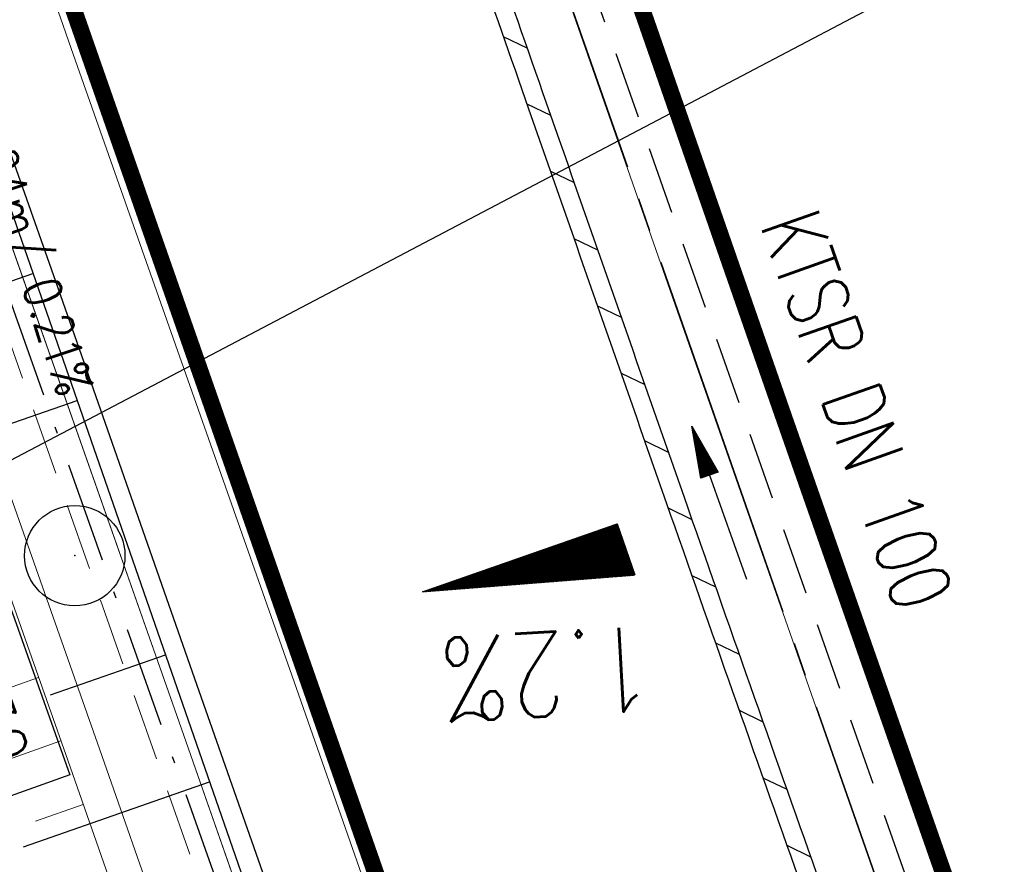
# Model space of a CAD drawing. Extents: x 446740 to 447511, y 442825 to 444215.
# Tile 54 of 94: x 446946 to 446976, y 443902 to 443927. Entities that reach past the tile are written whole.
import ezdxf
from ezdxf.enums import TextEntityAlignment as Align

# ---------------------------------------------------------------- set-up
doc = ezdxf.new("R2010")
doc.units = 0
doc.header["$LTSCALE"] = 2
doc.header["$MEASUREMENT"] = 0
for name, pattern in [('ACHSE', [5.5, 4, -0.5, 0.5, -0.5]), ('AUSGEZOGEN', [0]), ('BAB-FM2', [2.6, 1.5, -0.5, 0.1, -0.5]), ('GESTRICH-X2', [1.5, 1, -0.5])]:
    doc.linetypes.add(name, pattern=pattern)
doc.layers.get('0').update_dxf_attribs({"linetype": 'AUSGEZOGEN'})
for name, color, linetype in [('200_ACHSEN', 7, 'CONTINUOUS'), ('204-GRENZL-BAB', 7, 'AUSGEZOGEN'), ('205-GRENZL-BAB', 7, 'AUSGEZOGEN'), ('ACHSETOP', 250, 'ACHSE'), ('BAB_FM', 5, 'BAB-FM2'), ('Beschriftung', 7, 'CONTINUOUS'), ('BOESCHG', 250, 'AUSGEZOGEN'), ('FBRTOP', 250, 'AUSGEZOGEN'), ('GEF', 1, 'AUSGEZOGEN'), ('Hintergrund', 7, 'CONTINUOUS'), ('Hintergrundplan', 7, 'CONTINUOUS'), ('KANAL', 7, 'GESTRICH-X2'), ('MULDE', 250, 'AUSGEZOGEN'), ('PFEIL', 7, 'CONTINUOUS'), ('PP', 7, 'AUSGEZOGEN'), ('SCHLITZRINNE', 200, 'AUSGEZOGEN'), ('STRASSE', 250, 'AUSGEZOGEN'), ('TEXTO', 4, 'CONTINUOUS')]:
    doc.layers.add(name, color=color, linetype=linetype)
doc.styles.add('6', font='txt_____.ttf', dxfattribs={"width": 0.8, "height": 1})
doc.styles.add('ROMANS', font='romans.shx', dxfattribs={"width": 0.8})

# ---------------------------------------------------------------- blocks, each defined once
blk = doc.blocks.new('*X13')
at = {"color": 0}
for p, q in [((725.827, 193.844), (727.436, 195.453)), ((725.827, 193.853), (727.427, 195.453)), ((725.827, 193.861), (727.418, 195.453)), ((725.827, 193.87), (727.409, 195.453)), ((725.827, 193.879), (727.401, 195.453)), ((725.827, 193.888), (727.392, 195.453)), ((725.827, 193.897), (727.383, 195.453)), ((725.827, 193.906), (727.374, 195.453)), ((725.827, 193.914), (727.365, 195.453)), ((725.827, 193.923), (727.356, 195.453)), ((725.827, 193.932), (727.347, 195.453)), ((725.827, 193.941), (727.339, 195.453)), ((725.827, 193.95), (727.33, 195.453)), ((725.827, 193.959), (727.321, 195.453)), ((725.827, 193.967), (727.312, 195.453)), ((725.827, 193.976), (727.303, 195.453)), ((725.827, 193.985), (727.294, 195.453)), ((725.827, 193.994), (727.286, 195.453)), ((725.827, 194.003), (727.277, 195.453)), ((725.827, 194.012), (727.268, 195.453)), ((725.827, 194.02), (727.259, 195.453)), ((725.827, 194.029), (727.25, 195.453)), ((725.827, 194.038), (727.241, 195.453)), ((725.827, 194.047), (727.233, 195.453)), ((725.827, 194.056), (727.224, 195.453)), ((725.827, 194.065), (727.215, 195.453)), ((725.827, 194.073), (727.206, 195.453)), ((725.827, 194.082), (727.197, 195.453)), ((725.827, 194.091), (727.188, 195.453)), ((725.827, 194.1), (727.18, 195.453)), ((725.827, 194.109), (727.171, 195.453)), ((725.827, 194.118), (727.162, 195.453)), ((725.827, 194.127), (727.153, 195.453)), ((725.827, 194.135), (727.144, 195.453)), ((725.827, 194.144), (727.135, 195.453)), ((725.827, 194.153), (727.127, 195.453)), ((725.827, 194.162), (727.118, 195.453)), ((725.827, 194.171), (727.109, 195.453)), ((725.827, 194.18), (727.1, 195.453)), ((725.827, 194.188), (727.091, 195.453)), ((725.827, 194.197), (727.082, 195.453)), ((725.827, 194.206), (727.073, 195.453)), ((725.827, 194.215), (727.065, 195.453)), ((725.827, 194.224), (727.056, 195.453)), ((725.827, 194.233), (727.047, 195.453)), ((725.827, 194.241), (727.038, 195.453)), ((725.827, 194.25), (727.029, 195.453)), ((725.827, 194.259), (727.02, 195.453)), ((725.827, 194.268), (727.012, 195.453)), ((725.827, 194.277), (727.003, 195.453)), ((725.827, 194.286), (726.994, 195.453)), ((725.827, 194.294), (726.985, 195.453)), ((725.827, 194.303), (726.976, 195.453)), ((725.827, 194.312), (726.967, 195.453)), ((725.827, 194.321), (726.959, 195.453)), ((725.827, 194.33), (726.95, 195.453)), ((725.827, 194.339), (726.941, 195.453)), ((725.827, 194.348), (726.932, 195.453)), ((725.827, 194.356), (726.923, 195.453)), ((725.827, 194.365), (726.914, 195.453)), ((725.827, 194.374), (726.906, 195.453)), ((725.827, 194.383), (726.897, 195.453)), ((725.827, 194.392), (726.888, 195.453)), ((725.827, 194.401), (726.879, 195.453)), ((725.827, 194.409), (726.87, 195.453)), ((725.827, 194.418), (726.861, 195.453)), ((725.827, 194.427), (726.853, 195.453)), ((725.827, 194.436), (726.844, 195.453)), ((725.827, 194.445), (726.835, 195.453)), ((725.827, 194.454), (726.826, 195.453)), ((725.827, 194.462), (726.817, 195.453)), ((725.827, 194.471), (726.808, 195.453)), ((725.827, 194.48), (726.799, 195.453)), ((725.827, 194.489), (726.791, 195.453)), ((725.827, 194.498), (726.782, 195.453)), ((725.827, 194.507), (726.773, 195.453)), ((725.827, 194.515), (726.764, 195.453)), ((725.827, 194.524), (726.755, 195.453)), ((725.827, 194.533), (726.746, 195.453)), ((725.827, 194.542), (726.738, 195.453)), ((725.827, 194.551), (726.729, 195.453)), ((725.827, 194.56), (726.72, 195.453)), ((725.827, 194.568), (726.711, 195.453)), ((725.827, 194.577), (726.702, 195.453)), ((725.827, 194.586), (726.693, 195.453)), ((725.827, 194.595), (726.685, 195.453)), ((725.827, 194.604), (726.676, 195.453)), ((725.827, 194.613), (726.667, 195.453)), ((725.827, 194.622), (726.658, 195.453)), ((725.827, 194.63), (726.649, 195.453)), ((725.827, 194.639), (726.64, 195.453)), ((725.827, 194.648), (726.632, 195.453)), ((725.827, 194.657), (726.623, 195.453)), ((725.827, 194.666), (726.614, 195.453)), ((725.827, 194.675), (726.605, 195.453)), ((725.827, 194.683), (726.596, 195.453)), ((725.827, 194.692), (726.587, 195.453)), ((725.827, 194.701), (726.579, 195.453)), ((725.827, 194.71), (726.57, 195.453)), ((725.827, 194.719), (726.561, 195.453)), ((725.827, 194.728), (726.552, 195.453)), ((725.827, 194.736), (726.543, 195.453)), ((725.827, 194.745), (726.534, 195.453)), ((725.827, 194.754), (726.525, 195.453)), ((725.827, 194.763), (726.517, 195.453)), ((725.827, 194.772), (726.508, 195.453)), ((725.827, 194.781), (726.499, 195.453)), ((725.827, 194.789), (726.49, 195.453)), ((725.827, 194.798), (726.481, 195.453)), ((725.827, 194.807), (726.472, 195.453)), ((725.827, 194.816), (726.464, 195.453)), ((725.827, 194.825), (726.455, 195.453)), ((725.827, 194.834), (726.446, 195.453)), ((725.827, 194.842), (726.437, 195.453)), ((725.827, 194.851), (726.428, 195.453)), ((725.827, 194.86), (726.419, 195.453)), ((725.827, 194.869), (726.411, 195.453)), ((725.827, 194.878), (726.402, 195.453)), ((725.827, 194.887), (726.393, 195.453)), ((725.827, 194.896), (726.384, 195.453)), ((725.827, 194.904), (726.375, 195.453)), ((725.827, 194.913), (726.366, 195.453)), ((725.827, 194.922), (726.358, 195.453)), ((725.827, 194.931), (726.349, 195.453)), ((725.827, 194.94), (726.34, 195.453)), ((725.827, 194.949), (726.331, 195.453)), ((725.827, 194.957), (726.322, 195.453)), ((725.827, 194.966), (726.313, 195.453)), ((725.827, 194.975), (726.305, 195.453)), ((725.827, 194.984), (726.296, 195.453)), ((725.827, 194.993), (726.287, 195.453)), ((725.827, 195.002), (726.278, 195.453)), ((725.827, 195.01), (726.269, 195.453)), ((725.827, 195.019), (726.26, 195.453)), ((725.827, 195.028), (726.251, 195.453)), ((725.827, 195.037), (726.243, 195.453)), ((725.827, 195.046), (726.234, 195.453)), ((725.827, 195.055), (726.225, 195.453)), ((725.827, 195.063), (726.216, 195.453)), ((725.827, 195.072), (726.207, 195.453)), ((725.827, 195.081), (726.198, 195.453)), ((725.827, 195.09), (726.19, 195.453)), ((725.827, 195.099), (726.181, 195.453)), ((725.827, 195.108), (726.172, 195.453)), ((725.827, 195.116), (726.163, 195.453)), ((725.827, 195.125), (726.154, 195.453)), ((725.827, 195.134), (726.145, 195.453)), ((725.827, 195.143), (726.137, 195.453)), ((725.827, 195.152), (726.128, 195.453)), ((725.827, 195.161), (726.119, 195.453)), ((725.827, 195.17), (726.11, 195.453)), ((725.827, 195.178), (726.101, 195.453)), ((725.827, 195.187), (726.092, 195.453)), ((725.827, 195.196), (726.084, 195.453)), ((725.827, 195.205), (726.075, 195.453)), ((725.827, 195.214), (726.066, 195.453)), ((725.827, 195.223), (726.057, 195.453)), ((725.827, 195.231), (726.048, 195.453)), ((725.827, 195.24), (726.039, 195.453)), ((725.827, 195.249), (726.031, 195.453)), ((725.827, 195.258), (726.022, 195.453)), ((725.827, 195.267), (726.013, 195.453)), ((725.827, 195.276), (726.004, 195.453)), ((725.827, 195.284), (725.995, 195.453)), ((725.827, 195.293), (725.986, 195.453)), ((725.827, 195.302), (725.977, 195.453)), ((725.827, 195.311), (725.969, 195.453)), ((725.827, 195.32), (725.96, 195.453)), ((725.827, 195.329), (725.951, 195.453)), ((725.827, 195.337), (725.942, 195.453)), ((725.827, 195.346), (725.933, 195.453)), ((725.827, 195.355), (725.924, 195.453)), ((725.827, 195.364), (725.916, 195.453)), ((725.827, 195.373), (725.907, 195.453)), ((725.827, 195.382), (725.898, 195.453)), ((725.827, 195.39), (725.889, 195.453)), ((725.827, 195.399), (725.88, 195.453)), ((725.827, 195.408), (725.871, 195.453)), ((725.827, 195.417), (725.863, 195.453)), ((725.827, 195.426), (725.854, 195.453)), ((725.827, 195.435), (725.845, 195.453)), ((725.827, 195.444), (725.836, 195.453)), ((725.827, 193.826), (727.433, 195.433)), ((725.827, 193.817), (727.43, 195.421)), ((725.827, 193.808), (727.427, 195.409)), ((725.827, 193.799), (727.424, 195.397)), ((725.827, 193.791), (727.421, 195.385)), ((725.827, 193.782), (727.418, 195.373)), ((725.827, 193.773), (727.414, 195.361)), ((725.827, 193.764), (727.411, 195.349)), ((725.827, 193.755), (727.408, 195.337)), ((725.827, 193.746), (727.405, 195.325)), ((725.827, 193.738), (727.402, 195.313)), ((725.827, 193.729), (727.399, 195.301)), ((725.827, 193.72), (727.395, 195.289)), ((725.827, 193.711), (727.392, 195.277)), ((725.827, 193.702), (727.389, 195.265)), ((725.827, 193.693), (727.386, 195.253)), ((725.827, 193.685), (727.383, 195.241)), ((725.827, 193.676), (727.38, 195.229)), ((725.827, 193.667), (727.377, 195.217)), ((725.827, 193.658), (727.373, 195.205)), ((725.827, 193.649), (727.37, 195.193)), ((725.827, 193.64), (727.367, 195.181)), ((725.827, 193.632), (727.364, 195.169)), ((725.827, 193.623), (727.361, 195.157)), ((725.827, 193.614), (727.358, 195.145)), ((725.827, 193.605), (727.354, 195.133)), ((725.827, 193.596), (727.351, 195.121)), ((725.827, 193.587), (727.348, 195.109)), ((725.827, 193.579), (727.345, 195.097)), ((725.827, 193.57), (727.342, 195.085)), ((725.827, 193.561), (727.339, 195.073)), ((725.827, 193.552), (727.336, 195.061)), ((725.827, 193.543), (727.332, 195.049)), ((725.827, 193.534), (727.329, 195.037)), ((725.827, 193.525), (727.326, 195.025)), ((725.827, 193.517), (727.323, 195.013)), ((725.827, 193.508), (727.32, 195.001)), ((725.827, 193.499), (727.317, 194.989)), ((725.827, 193.49), (727.313, 194.977)), ((725.827, 193.481), (727.31, 194.965)), ((725.827, 193.472), (727.307, 194.953)), ((725.827, 193.464), (727.304, 194.941)), ((725.827, 193.455), (727.301, 194.929)), ((725.827, 193.446), (727.298, 194.917)), ((725.827, 193.437), (727.295, 194.905)), ((725.827, 193.428), (727.291, 194.893)), ((725.827, 193.419), (727.288, 194.881)), ((725.827, 193.411), (727.285, 194.869)), ((725.827, 193.402), (727.282, 194.857)), ((725.827, 193.393), (727.279, 194.845)), ((725.827, 193.384), (727.276, 194.833)), ((725.827, 193.375), (727.272, 194.821)), ((725.827, 193.366), (727.269, 194.809)), ((725.827, 193.358), (727.266, 194.797)), ((725.827, 193.349), (727.263, 194.785)), ((725.827, 193.34), (727.26, 194.773)), ((725.827, 193.331), (727.257, 194.761)), ((725.827, 193.322), (727.254, 194.749)), ((725.827, 193.313), (727.25, 194.737)), ((725.827, 193.305), (727.247, 194.725)), ((725.827, 193.296), (727.244, 194.713)), ((725.827, 193.287), (727.241, 194.701)), ((725.827, 193.278), (727.238, 194.689)), ((725.827, 193.269), (727.235, 194.677)), ((725.827, 193.26), (727.231, 194.665)), ((725.827, 193.251), (727.228, 194.653)), ((725.827, 193.243), (727.225, 194.641)), ((725.827, 193.234), (727.222, 194.629)), ((725.827, 193.225), (727.219, 194.617)), ((725.827, 193.216), (727.216, 194.605)), ((725.827, 193.207), (727.213, 194.593)), ((725.827, 193.198), (727.209, 194.581)), ((725.827, 193.19), (727.206, 194.569)), ((725.827, 193.181), (727.203, 194.557)), ((725.827, 193.172), (727.2, 194.545)), ((725.827, 193.163), (727.197, 194.533)), ((725.827, 193.154), (727.194, 194.521)), ((725.827, 193.145), (727.19, 194.509)), ((725.827, 193.137), (727.187, 194.497)), ((725.827, 193.128), (727.184, 194.485)), ((725.827, 193.119), (727.181, 194.473)), ((725.827, 193.11), (727.178, 194.461)), ((725.827, 193.101), (727.175, 194.449)), ((725.827, 193.092), (727.172, 194.437)), ((725.827, 193.084), (727.168, 194.425)), ((725.827, 193.075), (727.165, 194.413)), ((725.827, 193.066), (727.162, 194.401)), ((725.827, 193.057), (727.159, 194.389)), ((725.827, 193.048), (727.156, 194.377)), ((725.827, 193.039), (727.153, 194.365)), ((725.827, 193.031), (727.149, 194.353)), ((725.827, 193.022), (727.146, 194.341)), ((725.827, 193.013), (727.143, 194.329)), ((725.827, 193.004), (727.14, 194.317)), ((725.827, 192.995), (727.137, 194.305)), ((725.827, 192.986), (727.134, 194.293)), ((725.827, 192.977), (727.131, 194.281)), ((725.827, 192.969), (727.127, 194.269)), ((725.827, 192.96), (727.124, 194.257)), ((725.827, 192.951), (727.121, 194.245)), ((725.827, 192.942), (727.118, 194.233)), ((725.827, 192.933), (727.115, 194.221)), ((725.827, 192.924), (727.112, 194.209)), ((725.827, 192.916), (727.108, 194.197)), ((725.827, 192.907), (727.105, 194.185)), ((725.827, 192.898), (727.102, 194.173)), ((725.827, 192.889), (727.099, 194.161)), ((725.827, 192.88), (727.096, 194.15)), ((725.827, 192.871), (727.093, 194.138)), ((725.827, 192.863), (727.09, 194.126)), ((725.827, 192.854), (727.086, 194.114)), ((725.827, 192.845), (727.083, 194.102)), ((725.827, 192.836), (727.08, 194.09)), ((725.827, 192.827), (727.077, 194.078)), ((725.827, 192.818), (727.074, 194.066)), ((725.827, 192.81), (727.071, 194.054)), ((725.827, 192.801), (727.068, 194.042)), ((725.827, 192.792), (727.064, 194.03)), ((725.827, 192.783), (727.061, 194.018)), ((725.827, 192.774), (727.058, 194.006)), ((725.827, 192.765), (727.055, 193.994)), ((725.827, 192.757), (727.052, 193.982)), ((725.827, 192.748), (727.049, 193.97)), ((725.827, 192.739), (727.045, 193.958)), ((725.827, 192.73), (727.042, 193.946)), ((725.827, 192.721), (727.039, 193.934)), ((725.827, 192.712), (727.036, 193.922)), ((725.827, 192.703), (727.033, 193.91)), ((725.827, 192.695), (727.03, 193.898)), ((725.827, 192.686), (727.027, 193.886)), ((725.827, 192.677), (727.023, 193.874)), ((725.827, 192.668), (727.02, 193.862)), ((725.827, 192.659), (727.017, 193.85)), ((725.827, 192.65), (727.014, 193.838)), ((725.827, 192.642), (727.011, 193.826)), ((725.827, 192.633), (727.008, 193.814)), ((725.827, 192.624), (727.004, 193.802)), ((725.827, 192.615), (727.001, 193.79)), ((725.827, 192.606), (726.998, 193.778)), ((725.827, 192.597), (726.995, 193.766)), ((725.827, 192.589), (726.992, 193.754)), ((725.827, 192.58), (726.989, 193.742)), ((725.827, 192.571), (726.986, 193.73)), ((725.827, 192.562), (726.982, 193.718)), ((725.827, 192.553), (726.979, 193.706)), ((725.827, 192.544), (726.976, 193.694)), ((725.827, 192.536), (726.973, 193.682)), ((725.827, 192.527), (726.97, 193.67)), ((725.827, 192.518), (726.967, 193.658)), ((725.827, 192.509), (726.963, 193.646)), ((725.827, 192.5), (726.96, 193.634)), ((725.827, 192.491), (726.957, 193.622)), ((725.827, 192.483), (726.954, 193.61)), ((725.827, 192.474), (726.951, 193.598)), ((725.827, 192.465), (726.948, 193.586)), ((725.827, 192.456), (726.945, 193.574)), ((725.827, 192.447), (726.941, 193.562)), ((725.827, 192.438), (726.938, 193.55)), ((725.827, 192.429), (726.935, 193.538)), ((725.827, 192.421), (726.932, 193.526)), ((725.827, 192.412), (726.929, 193.514)), ((725.827, 192.403), (726.926, 193.502)), ((725.827, 192.394), (726.922, 193.49)), ((725.827, 192.385), (726.919, 193.478)), ((725.827, 192.376), (726.916, 193.466)), ((725.827, 192.368), (726.913, 193.454)), ((725.827, 192.359), (726.91, 193.442)), ((725.827, 192.35), (726.907, 193.43)), ((725.827, 192.341), (726.904, 193.418)), ((725.827, 192.332), (726.9, 193.406)), ((725.827, 192.323), (726.897, 193.394)), ((725.827, 192.315), (726.894, 193.382)), ((725.827, 192.306), (726.891, 193.37)), ((725.827, 192.297), (726.888, 193.358)), ((725.827, 192.288), (726.885, 193.346)), ((725.827, 192.279), (726.881, 193.334)), ((725.827, 192.27), (726.878, 193.322)), ((725.827, 192.262), (726.875, 193.31)), ((725.827, 192.253), (726.872, 193.298)), ((725.827, 192.244), (726.869, 193.286)), ((725.827, 192.235), (726.866, 193.274)), ((725.827, 192.226), (726.863, 193.262)), ((725.827, 192.217), (726.859, 193.25)), ((725.827, 192.209), (726.856, 193.238)), ((725.827, 192.2), (726.853, 193.226)), ((725.827, 192.191), (726.85, 193.214)), ((725.827, 192.182), (726.847, 193.202)), ((725.827, 192.173), (726.844, 193.19)), ((725.827, 192.164), (726.84, 193.178)), ((725.827, 192.155), (726.837, 193.166)), ((725.827, 192.147), (726.834, 193.154)), ((725.827, 192.138), (726.831, 193.142)), ((725.827, 192.129), (726.828, 193.13)), ((725.827, 192.12), (726.825, 193.118)), ((725.827, 192.111), (726.822, 193.106)), ((725.827, 192.102), (726.818, 193.094)), ((725.827, 192.094), (726.815, 193.082)), ((725.827, 192.085), (726.812, 193.07)), ((725.827, 192.076), (726.809, 193.058)), ((725.827, 192.067), (726.806, 193.046)), ((725.827, 192.058), (726.803, 193.034)), ((725.827, 192.049), (726.799, 193.022)), ((725.827, 192.041), (726.796, 193.01)), ((725.827, 192.032), (726.793, 192.998)), ((725.827, 192.023), (726.79, 192.986)), ((725.827, 192.014), (726.787, 192.974)), ((725.827, 192.005), (726.784, 192.962)), ((725.827, 191.996), (726.781, 192.95)), ((725.827, 191.988), (726.777, 192.938)), ((725.827, 191.979), (726.774, 192.926)), ((725.827, 191.97), (726.771, 192.914)), ((725.827, 191.961), (726.768, 192.902)), ((725.827, 191.952), (726.765, 192.89)), ((725.827, 191.943), (726.762, 192.878)), ((725.827, 191.935), (726.758, 192.866)), ((725.827, 191.926), (726.755, 192.854)), ((725.827, 191.917), (726.752, 192.842)), ((725.827, 191.908), (726.749, 192.83)), ((725.827, 191.899), (726.746, 192.818)), ((725.827, 191.89), (726.743, 192.806)), ((725.827, 191.881), (726.74, 192.794)), ((725.827, 191.873), (726.736, 192.782)), ((725.827, 191.864), (726.733, 192.77)), ((725.827, 191.855), (726.73, 192.758)), ((725.827, 191.846), (726.727, 192.746)), ((725.827, 191.837), (726.724, 192.734)), ((725.827, 191.828), (726.721, 192.722)), ((725.827, 191.82), (726.717, 192.71)), ((725.827, 191.811), (726.714, 192.698)), ((725.827, 191.802), (726.711, 192.686)), ((725.827, 191.793), (726.708, 192.674)), ((725.827, 191.784), (726.705, 192.662)), ((725.827, 191.775), (726.702, 192.65)), ((725.827, 191.767), (726.699, 192.639)), ((725.827, 191.758), (726.695, 192.627)), ((725.827, 191.749), (726.692, 192.615)), ((725.827, 191.74), (726.689, 192.603)), ((725.827, 191.731), (726.686, 192.591)), ((725.827, 191.722), (726.683, 192.579)), ((725.827, 191.714), (726.68, 192.567)), ((725.827, 191.705), (726.677, 192.555)), ((725.827, 191.696), (726.673, 192.543)), ((725.827, 191.687), (726.67, 192.531)), ((725.827, 191.678), (726.667, 192.519)), ((725.827, 191.669), (726.664, 192.507)), ((725.827, 191.66), (726.661, 192.495)), ((725.827, 191.652), (726.658, 192.483)), ((725.827, 191.643), (726.654, 192.471)), ((725.827, 191.634), (726.651, 192.459)), ((725.827, 191.625), (726.648, 192.447)), ((725.827, 191.616), (726.645, 192.435)), ((725.827, 191.607), (726.642, 192.423)), ((725.827, 191.599), (726.639, 192.411)), ((725.827, 191.59), (726.636, 192.399)), ((725.827, 191.581), (726.632, 192.387)), ((725.827, 191.572), (726.629, 192.375)), ((725.827, 191.563), (726.626, 192.363)), ((725.827, 191.554), (726.623, 192.351)), ((725.827, 191.546), (726.62, 192.339)), ((725.827, 191.537), (726.617, 192.327)), ((725.827, 191.528), (726.613, 192.315)), ((725.827, 191.519), (726.61, 192.303)), ((725.827, 191.51), (726.607, 192.291)), ((725.827, 191.501), (726.604, 192.279)), ((725.827, 191.493), (726.601, 192.267)), ((725.827, 191.484), (726.598, 192.255)), ((725.827, 191.475), (726.595, 192.243)), ((725.827, 191.466), (726.591, 192.231)), ((725.827, 191.457), (726.588, 192.219)), ((725.827, 191.448), (726.585, 192.207)), ((725.827, 191.44), (726.582, 192.195)), ((725.827, 191.431), (726.579, 192.183)), ((725.827, 191.422), (726.576, 192.171)), ((725.827, 191.413), (726.572, 192.159)), ((725.827, 191.404), (726.569, 192.147)), ((725.827, 191.395), (726.566, 192.135)), ((725.827, 191.386), (726.563, 192.123)), ((725.827, 191.378), (726.56, 192.111)), ((725.827, 191.369), (726.557, 192.099)), ((725.827, 191.36), (726.554, 192.087)), ((725.827, 191.351), (726.55, 192.075)), ((725.827, 191.342), (726.547, 192.063)), ((725.827, 191.333), (726.544, 192.051)), ((725.827, 191.325), (726.541, 192.039)), ((725.827, 191.316), (726.538, 192.027)), ((725.827, 191.307), (726.535, 192.015)), ((725.827, 191.298), (726.531, 192.003)), ((725.827, 191.289), (726.528, 191.991)), ((725.827, 191.28), (726.525, 191.979)), ((725.827, 191.272), (726.522, 191.967)), ((725.827, 191.263), (726.519, 191.955)), ((725.827, 191.254), (726.516, 191.943)), ((725.827, 191.245), (726.513, 191.931)), ((725.827, 191.236), (726.509, 191.919)), ((725.827, 191.227), (726.506, 191.907)), ((725.827, 191.219), (726.503, 191.895)), ((725.827, 191.21), (726.5, 191.883)), ((725.827, 191.201), (726.497, 191.871)), ((725.827, 191.192), (726.494, 191.859)), ((725.827, 191.183), (726.49, 191.847)), ((725.827, 191.174), (726.487, 191.835)), ((725.827, 191.166), (726.484, 191.823)), ((725.827, 191.157), (726.481, 191.811)), ((725.827, 191.148), (726.478, 191.799)), ((725.827, 191.139), (726.475, 191.787)), ((725.827, 191.13), (726.472, 191.775)), ((725.827, 191.121), (726.468, 191.763)), ((725.827, 191.112), (726.465, 191.751)), ((725.827, 191.104), (726.462, 191.739)), ((725.827, 191.095), (726.459, 191.727)), ((725.827, 191.086), (726.456, 191.715)), ((725.827, 191.077), (726.453, 191.703)), ((725.827, 191.068), (726.449, 191.691)), ((725.827, 191.059), (726.446, 191.679)), ((725.827, 191.051), (726.443, 191.667)), ((725.827, 191.042), (726.44, 191.655)), ((725.827, 191.033), (726.437, 191.643)), ((725.827, 191.024), (726.434, 191.631)), ((725.827, 191.015), (726.431, 191.619)), ((725.827, 191.006), (726.427, 191.607)), ((725.827, 190.998), (726.424, 191.595)), ((725.827, 190.989), (726.421, 191.583)), ((725.827, 190.98), (726.418, 191.571)), ((725.827, 190.971), (726.415, 191.559)), ((725.827, 190.962), (726.412, 191.547)), ((725.827, 190.953), (726.408, 191.535)), ((725.827, 190.945), (726.405, 191.523)), ((725.827, 190.936), (726.402, 191.511)), ((725.827, 190.927), (726.399, 191.499)), ((725.827, 190.918), (726.396, 191.487)), ((725.827, 190.909), (726.393, 191.475)), ((725.827, 190.9), (726.39, 191.463)), ((725.827, 190.892), (726.386, 191.451)), ((725.827, 190.883), (726.383, 191.439)), ((725.827, 190.874), (726.38, 191.427)), ((725.827, 190.865), (726.377, 191.415)), ((725.827, 190.856), (726.374, 191.403)), ((725.827, 190.847), (726.371, 191.391)), ((725.827, 190.838), (726.367, 191.379)), ((725.827, 190.83), (726.364, 191.367)), ((725.827, 190.821), (726.361, 191.355)), ((725.827, 190.812), (726.358, 191.343)), ((725.827, 190.803), (726.355, 191.331)), ((725.827, 190.794), (726.352, 191.319)), ((725.827, 190.785), (726.349, 191.307)), ((725.827, 190.777), (726.345, 191.295)), ((725.827, 190.768), (726.342, 191.283)), ((725.827, 190.759), (726.339, 191.271)), ((725.827, 190.75), (726.336, 191.259)), ((725.827, 190.741), (726.333, 191.247)), ((725.827, 190.732), (726.33, 191.235)), ((725.827, 190.724), (726.326, 191.223)), ((725.827, 190.715), (726.323, 191.211)), ((725.827, 190.706), (726.32, 191.199)), ((725.827, 190.697), (726.317, 191.187)), ((725.827, 190.688), (726.314, 191.175)), ((725.827, 190.679), (726.311, 191.163)), ((725.827, 190.671), (726.308, 191.151)), ((725.827, 190.662), (726.304, 191.139)), ((725.827, 190.653), (726.301, 191.128)), ((725.827, 190.644), (726.298, 191.116)), ((725.827, 190.635), (726.295, 191.104)), ((725.827, 190.626), (726.292, 191.092)), ((725.827, 190.618), (726.289, 191.08)), ((725.827, 190.609), (726.286, 191.068)), ((725.827, 190.6), (726.282, 191.056)), ((725.827, 190.591), (726.279, 191.044)), ((725.827, 190.582), (726.276, 191.032)), ((725.827, 190.573), (726.273, 191.02)), ((725.827, 190.564), (726.27, 191.008)), ((725.827, 190.556), (726.267, 190.996)), ((725.827, 190.547), (726.263, 190.984)), ((725.827, 190.538), (726.26, 190.972)), ((725.827, 190.529), (726.257, 190.96)), ((725.827, 190.52), (726.254, 190.948)), ((725.827, 190.511), (726.251, 190.936)), ((725.827, 190.503), (726.248, 190.924)), ((725.827, 190.494), (726.245, 190.912)), ((725.827, 190.485), (726.241, 190.9)), ((725.827, 190.476), (726.238, 190.888)), ((725.827, 190.467), (726.235, 190.876)), ((725.827, 190.458), (726.232, 190.864)), ((725.827, 190.45), (726.229, 190.852)), ((725.827, 190.441), (726.226, 190.84)), ((725.827, 190.432), (726.222, 190.828)), ((725.827, 190.423), (726.219, 190.816)), ((725.827, 190.414), (726.216, 190.804)), ((725.827, 190.405), (726.213, 190.792)), ((725.827, 190.397), (726.21, 190.78)), ((725.827, 190.388), (726.207, 190.768)), ((725.827, 190.379), (726.204, 190.756)), ((725.827, 190.37), (726.2, 190.744)), ((725.827, 190.361), (726.197, 190.732)), ((725.827, 190.352), (726.194, 190.72)), ((725.827, 190.344), (726.191, 190.708)), ((725.827, 190.335), (726.188, 190.696)), ((725.827, 190.326), (726.185, 190.684)), ((725.827, 190.317), (726.181, 190.672)), ((725.827, 190.308), (726.178, 190.66)), ((725.827, 190.299), (726.175, 190.648)), ((725.827, 190.29), (726.172, 190.636)), ((725.827, 190.282), (726.169, 190.624)), ((725.827, 190.273), (726.166, 190.612)), ((725.827, 190.264), (726.163, 190.6)), ((725.827, 190.255), (726.159, 190.588)), ((725.827, 190.246), (726.156, 190.576)), ((725.827, 190.237), (726.153, 190.564)), ((725.827, 190.229), (726.15, 190.552)), ((725.827, 190.22), (726.147, 190.54)), ((725.827, 190.211), (726.144, 190.528)), ((725.827, 190.202), (726.14, 190.516)), ((725.827, 190.193), (726.137, 190.504)), ((725.827, 190.184), (726.134, 190.492)), ((725.827, 190.176), (726.131, 190.48)), ((725.827, 190.167), (726.128, 190.468)), ((725.827, 190.158), (726.125, 190.456)), ((725.827, 190.149), (726.122, 190.444)), ((725.827, 190.14), (726.118, 190.432)), ((725.827, 190.131), (726.115, 190.42)), ((725.827, 190.123), (726.112, 190.408)), ((725.827, 190.114), (726.109, 190.396)), ((725.827, 190.105), (726.106, 190.384)), ((725.827, 190.096), (726.103, 190.372)), ((725.827, 190.087), (726.099, 190.36)), ((725.827, 190.078), (726.096, 190.348)), ((725.827, 190.07), (726.093, 190.336)), ((725.827, 190.061), (726.09, 190.324)), ((725.827, 190.052), (726.087, 190.312)), ((725.827, 190.043), (726.084, 190.3)), ((725.827, 190.034), (726.081, 190.288)), ((725.827, 190.025), (726.077, 190.276)), ((725.827, 190.016), (726.074, 190.264)), ((725.827, 190.008), (726.071, 190.252)), ((725.827, 189.999), (726.068, 190.24)), ((725.827, 189.99), (726.065, 190.228)), ((725.827, 189.981), (726.062, 190.216)), ((725.827, 189.972), (726.058, 190.204)), ((725.827, 189.963), (726.055, 190.192)), ((725.827, 189.955), (726.052, 190.18)), ((725.827, 189.946), (726.049, 190.168)), ((725.827, 189.937), (726.046, 190.156)), ((725.827, 189.928), (726.043, 190.144)), ((725.827, 189.919), (726.04, 190.132)), ((725.827, 189.91), (726.036, 190.12)), ((725.827, 189.902), (726.033, 190.108)), ((725.827, 189.893), (726.03, 190.096)), ((725.827, 189.884), (726.027, 190.084)), ((725.827, 189.875), (726.024, 190.072)), ((725.827, 189.866), (726.021, 190.06)), ((725.827, 189.857), (726.017, 190.048)), ((725.827, 189.849), (726.014, 190.036)), ((725.827, 189.84), (726.011, 190.024)), ((725.827, 189.831), (726.008, 190.012)), ((725.827, 189.822), (726.005, 190)), ((725.827, 189.813), (726.002, 189.988)), ((725.827, 189.804), (725.999, 189.976)), ((725.827, 189.796), (725.995, 189.964)), ((725.827, 189.787), (725.992, 189.952)), ((725.827, 189.778), (725.989, 189.94)), ((725.827, 189.769), (725.986, 189.928)), ((725.827, 189.76), (725.983, 189.916)), ((725.827, 189.751), (725.98, 189.904)), ((725.827, 189.742), (725.976, 189.892)), ((725.827, 189.734), (725.973, 189.88)), ((725.827, 189.725), (725.97, 189.868)), ((725.827, 189.716), (725.967, 189.856)), ((725.827, 189.707), (725.964, 189.844)), ((725.827, 189.698), (725.961, 189.832)), ((725.827, 189.689), (725.958, 189.82)), ((725.827, 189.681), (725.954, 189.808)), ((725.827, 189.672), (725.951, 189.796)), ((725.827, 189.663), (725.948, 189.784)), ((725.827, 189.654), (725.945, 189.772)), ((725.827, 189.645), (725.942, 189.76)), ((725.827, 189.636), (725.939, 189.748)), ((725.827, 189.628), (725.935, 189.736)), ((725.827, 189.619), (725.932, 189.724)), ((725.827, 189.61), (725.929, 189.712)), ((725.827, 189.601), (725.926, 189.7)), ((725.827, 189.592), (725.923, 189.688)), ((725.827, 189.583), (725.92, 189.676)), ((725.827, 189.575), (725.917, 189.664)), ((725.827, 189.566), (725.913, 189.652)), ((725.827, 189.557), (725.91, 189.64)), ((725.827, 189.548), (725.907, 189.628)), ((725.827, 189.539), (725.904, 189.616)), ((725.827, 189.53), (725.901, 189.605)), ((725.827, 189.521), (725.898, 189.593)), ((725.827, 189.513), (725.895, 189.581)), ((725.827, 189.504), (725.891, 189.569)), ((725.827, 189.495), (725.888, 189.557)), ((725.827, 189.486), (725.885, 189.545)), ((725.827, 189.477), (725.882, 189.533)), ((725.827, 189.468), (725.879, 189.521)), ((725.827, 189.46), (725.876, 189.509)), ((725.827, 189.451), (725.872, 189.497)), ((725.827, 189.442), (725.869, 189.485)), ((725.827, 189.433), (725.866, 189.473)), ((725.827, 189.424), (725.863, 189.461)), ((725.827, 189.415), (725.86, 189.449)), ((725.827, 189.407), (725.857, 189.437)), ((725.827, 189.398), (725.854, 189.425)), ((725.827, 189.389), (725.85, 189.413)), ((725.827, 189.38), (725.847, 189.401)), ((725.827, 189.371), (725.844, 189.389)), ((725.827, 189.362), (725.841, 189.377)), ((725.827, 189.354), (725.838, 189.365)), ((725.827, 189.345), (725.835, 189.353)), ((725.827, 189.336), (725.831, 189.341))]:
    blk.add_line(p, q, dxfattribs=at)
blk = doc.blocks.new('GEF')
at = {"color": 0}
for p, q in [((0.01, 0.018), (0.01, 6.148)), ((1.622, 6.148), (0.01, 0.018)), ((0.01, 6.148), (1.622, 6.148))]:
    blk.add_line(p, q, dxfattribs=at)
blk.add_blockref('*X13', (-725.817, -189.305), dxfattribs=at)
blk = doc.blocks.new('PP')
at = {"color": 0}
blk.add_circle((0, -0.006), 1.493, dxfattribs=at)
blk.add_point((0, 0), dxfattribs=at)
blk = doc.blocks.new('PFEIL2')
at = {"color": 0}
for p, q in [((0.88, 0.002), (-2.401, -0.012)), ((0.881, -0.271), (0.879, 0.276)), ((0.879, 0.276), (2.429, 0.009)), ((0.911, 0.27), (0.879, 0.265)), ((0.965, 0.261), (0.879, 0.246)), ((1.019, 0.252), (0.879, 0.228)), ((1.073, 0.242), (0.879, 0.209)), ((1.127, 0.233), (0.879, 0.191)), ((1.181, 0.224), (0.879, 0.172)), ((1.235, 0.214), (0.879, 0.154)), ((1.289, 0.205), (0.879, 0.135)), ((1.343, 0.196), (0.879, 0.117)), ((1.397, 0.187), (0.879, 0.098)), ((1.451, 0.177), (0.879, 0.08)), ((1.505, 0.168), (0.879, 0.061)), ((1.559, 0.159), (0.88, 0.043)), ((1.613, 0.149), (0.88, 0.024)), ((1.668, 0.14), (0.88, 0.006)), ((1.722, 0.131), (0.88, -0.013)), ((1.776, 0.121), (0.88, -0.031)), ((1.83, 0.112), (0.88, -0.05)), ((1.884, 0.103), (0.88, -0.068)), ((1.938, 0.094), (0.88, -0.087)), ((1.992, 0.084), (0.88, -0.105)), ((2.046, 0.075), (0.88, -0.124)), ((2.1, 0.066), (0.88, -0.142)), ((2.154, 0.056), (0.88, -0.161)), ((2.208, 0.047), (0.88, -0.179)), ((2.262, 0.038), (0.881, -0.198)), ((2.316, 0.029), (0.881, -0.216)), ((2.37, 0.019), (0.881, -0.235)), ((2.424, 0.01), (0.881, -0.253)), ((2.429, 0.009), (0.881, -0.271))]:
    blk.add_line(p, q, dxfattribs=at)

msp = doc.modelspace()

# ---------------------------------------------------------------- linework, layer by layer
at = {"layer": '200_ACHSEN', "color": 8, "lineweight": 9, "true_color": 0x7f7f7f}
msp.add_lwpolyline([(446948.136, 443969.096), (446963.289, 443925.808), (447048.9, 443681.259)], dxfattribs=at)
msp.add_lwpolyline([(446948.136, 443969.096), (446963.289, 443925.808), (447048.9, 443681.259)], dxfattribs=at)
at = {"layer": '204-GRENZL-BAB'}
msp.add_line((446939.224, 443910.139), (446990.236, 443936.951), dxfattribs=at)
at = {"layer": '205-GRENZL-BAB'}
msp.add_line((446939.224, 443910.139), (446990.236, 443936.951), dxfattribs=at)
at = {"layer": 'ACHSETOP', "color": 0}
msp.add_lwpolyline([(446948.153, 443969.102), (446949.933, 443964.015), (446958.191, 443940.418), (446966.45, 443916.822), (446974.708, 443893.225), (446999.483, 443822.435), (447024.259, 443751.646), (447049.034, 443680.856), (447082.068, 443586.47), (447106.843, 443515.68), (447123.36, 443468.487)], dxfattribs=at)
at = {"layer": 'BAB_FM', "flags": 128}
msp.add_lwpolyline([(446979.047, 443951.883), (446940.292, 443938.844), (446939.714, 443937.978), (446944.997, 443921.632), (446968.878, 443854.587)], dxfattribs=at)
at = {"layer": 'BOESCHG'}
for p, q in [((446941.238, 443917.39), (446946.789, 443919.319)), ((446946.788, 443919.319), (446946.789, 443919.319)), ((446937.004, 443911.683), (446948.103, 443915.541)), ((446948.101, 443915.54), (446948.103, 443915.541)), ((446949.415, 443911.762), (446949.416, 443911.763)), ((446947.308, 443906.795), (446950.729, 443907.984)), ((446950.727, 443907.984), (446950.729, 443907.984)), ((446946.51, 443902.283), (446952.042, 443904.206)), ((446952.041, 443904.206), (446952.042, 443904.206))]:
    msp.add_line(p, q, dxfattribs=at)
msp.add_lwpolyline([(446931.51, 443963.277), (446968.069, 443858.09)], dxfattribs=at)
at = {"layer": 'FBRTOP', "color": 0, "const_width": 0.5}
for points in [[(447118.971, 443523.408, 0), (447120.057, 443520.305, 0.000001), (447128.316, 443496.708, -0.000001), (447136.574, 443473.112)], [(446961.367, 443973.726, -0.000008), (446963.147, 443968.64, -0.000007), (446967.276, 443956.841, 0.000013), (446971.405, 443945.042, 0.000013), (446975.535, 443933.245, -0.000019), (446979.664, 443921.447, -0.000006), (446983.793, 443909.648, 0.000004), (446987.922, 443897.849, 0.000002), (447000.31, 443862.454, 0.000002), (447012.697, 443827.06, 0.000004), (447025.085, 443791.665, -0.000006), (447037.473, 443756.271, 0), (447039.084, 443751.668, 0.000003)], [(446950.07, 443969.773, 0.000089), (446952.953, 443961.485, 0.000026), (446968.558, 443916.655, 0.000443), (446969.471, 443914.039, 0.00013), (446975.672, 443896.342, -0.000082), (446985.547, 443868.172, -0.00001), (446990.142, 443855.056, -0.000011), (446994.25, 443843.328, -0.000533), (447001.752, 443821.837, 0.000455), (447010.521, 443796.702, 0.000701), (447018.513, 443773.963, -0.000624), (447027.494, 443748.425, -0.000234), (447028.928, 443744.324, 0.000022), (447043.87, 443701.542, 0.000434), (447045.613, 443696.566, 0.000135), (447051.241, 443680.557)], [(446934.939, 443964.477, -0.000008), (446936.719, 443959.39, -0.000007), (446940.848, 443947.592, 0.000013), (446944.977, 443935.794, 0.000013), (446949.106, 443923.995, -0.000019), (446953.236, 443912.197, -0.000006), (446957.365, 443900.399, 0.000004), (446961.494, 443888.601, 0.000002), (446973.881, 443853.206, 0.000002), (446986.269, 443817.81, 0.000004), (446998.657, 443782.416, -0.000006), (447011.045, 443747.021, -0.000001), (447016.033, 443732.768, 0.000003)]]:
    msp.add_lwpolyline(points, format="xyb", dxfattribs=at)
at = {"layer": 'FBRTOP', "color": 0}
msp.add_lwpolyline([(446964.221, 443974.725, 0.000003), (446967.365, 443965.643, 0.00002), (446968.622, 443962.013, 0.001124), (446976.568, 443939.234, -0.000442), (446996.834, 443881.391), (447012.742, 443835.838, 0.000388), (447024.088, 443803.43, 0.00025), (447041.743, 443753.205)], format="xyb", dxfattribs=at)
at = {"layer": 'FBRTOP', "color": 0, "flags": 128}
msp.add_lwpolyline([(446931.943, 443963.429), (446935.147, 443954.264), (446939.223, 443942.585), (446943.33, 443930.794), (446947.457, 443919.088), (446951.592, 443907.277), (446959.884, 443883.697), (446968.147, 443860.134), (446969.532, 443856.074)], dxfattribs=at)
at = {"layer": 'Hintergrund', "color": 254, "lineweight": 18, "true_color": 0xcccccc}
for p, q in [((446946.958, 443907.312), (446945.551, 443906.816)), ((446947.623, 443905.426), (446943.39, 443903.934)), ((446948.285, 443903.539), (446946.871, 443903.044))]:
    msp.add_line(p, q, dxfattribs=at)
for points in [[(446948.136, 443969.096), (446963.289, 443925.808), (447048.9, 443681.259)], [(446931.127, 443963.143), (446935.752, 443949.918), (446944.508, 443924.8), (446951.196, 443905.817), (446961.721, 443875.748), (446970.434, 443850.942), (446977.309, 443831.13), (446985.117, 443808.885), (446986.607, 443804.627)], [(446928.767, 443962.317), (446933.392, 443949.093), (446942.149, 443923.973), (446948.837, 443904.989), (446959.362, 443874.92), (446968.074, 443850.118), (446974.949, 443830.306), (446982.758, 443808.057), (446984.248, 443803.801)], [(446927.823, 443961.987), (446932.448, 443948.763), (446941.205, 443923.642), (446947.894, 443904.657), (446958.418, 443874.589), (446967.13, 443849.788), (446974.005, 443829.977), (446981.815, 443807.726), (446983.304, 443803.471)]]:
    msp.add_lwpolyline(points, dxfattribs=at)
at = {"layer": 'Hintergrundplan', "color": 254, "lineweight": 18, "true_color": 0xcccccc}
for p, q in [((446944.508, 443924.8), (446951.196, 443905.817)), ((446946.958, 443907.312), (446945.551, 443906.816)), ((446951.196, 443905.817), (446961.721, 443875.748)), ((446947.623, 443905.426), (446943.39, 443903.934)), ((446948.285, 443903.539), (446946.871, 443903.044))]:
    msp.add_line(p, q, dxfattribs=at)
for points in [[(446948.136, 443969.096), (446963.289, 443925.808), (447048.9, 443681.259)], [(446934.548, 443964.34), (446939.173, 443951.115), (446947.929, 443925.999), (446954.616, 443907.018), (446965.142, 443876.947), (446973.857, 443852.137), (446980.732, 443832.324), (446988.537, 443810.086), (446997.416, 443784.716), (447004.888, 443762.982), (447021.434, 443716.029)], [(446928.767, 443962.317), (446933.392, 443949.093), (446942.149, 443923.973), (446948.837, 443904.989), (446959.362, 443874.92), (446968.074, 443850.118), (446974.949, 443830.306), (446982.758, 443808.057), (446984.248, 443803.801)], [(446927.823, 443961.987), (446932.448, 443948.763), (446941.205, 443923.642), (446947.894, 443904.657), (446958.418, 443874.589), (446967.13, 443849.788), (446974.005, 443829.977), (446981.815, 443807.726), (446983.304, 443803.471)]]:
    msp.add_lwpolyline(points, dxfattribs=at)
at = {"layer": 'KANAL'}
msp.add_line((446961.125, 443934.344), (446976.094, 443891.906), dxfattribs=at)
at = {"layer": 'KANAL', "color": 92, "lineweight": 9, "true_color": 0x00b400}
msp.add_polyline3d([(446957.435, 443885.082, 452.86), (446933.846, 443952.091, 452.709), (446930.099, 443962.783, 452.66)], dxfattribs=at)
at = {"layer": 'MULDE', "flags": 128}
msp.add_lwpolyline([(446975.259, 443953.348, -0.002301), (446983.394, 443932.114, -0.005213), (446986.851, 443922.671, -0.00011), (447000.639, 443883.717, -0.002691), (447001.199, 443882.105, -0.001547), (447003.216, 443876.143, 0.000236), (447016.297, 443837.127, 0.002376), (447023, 443817.478, 0.001324), (447035.287, 443782.308, 0.001324)], format="xyb", dxfattribs=at)
at = {"layer": 'MULDE'}
msp.add_lwpolyline([(446973.395, 443952.624, -0.002301), (446981.523, 443931.407, -0.005213), (446984.965, 443922.003, -0.00011), (446998.754, 443883.05, -0.002691), (446999.307, 443881.459, -0.001547), (447001.319, 443875.508, 0.000236), (447014.401, 443836.491, 0.002093), (447020.301, 443819.162, 0.001324)], format="xyb", dxfattribs=at)
at = {"layer": 'PP', "flags": 128}
msp.add_lwpolyline([(446941.797, 443910.775), (446945.188, 443911.983), (446947.885, 443904.414), (446944.493, 443903.206)], close=True, dxfattribs=at)
at = {"layer": 'SCHLITZRINNE'}
for p, q in [((446960.777, 443926.363), (446961.481, 443926.024)), ((446961.477, 443924.361), (446962.181, 443924.022)), ((446962.177, 443922.359), (446962.881, 443922.02)), ((446962.877, 443920.357), (446963.581, 443920.018)), ((446963.577, 443918.355), (446964.282, 443918.016)), ((446964.278, 443916.353), (446964.982, 443916.014)), ((446964.979, 443914.351), (446965.683, 443914.012)), ((446965.679, 443912.349), (446966.384, 443912.009)), ((446966.381, 443910.346), (446967.086, 443910.006)), ((446967.085, 443908.342), (446967.791, 443908.002)), ((446967.791, 443906.337), (446968.497, 443905.998)), ((446968.499, 443904.332), (446969.205, 443903.992)), ((446969.208, 443902.325), (446969.915, 443901.985))]:
    msp.add_line(p, q, dxfattribs=at)
for points in [[(446946.636, 443968.571, 0.000016), (446947.849, 443965.085, 0.000199), (446950.544, 443957.352, 0.000027), (446955.553, 443942.997, 0.000044), (446958.667, 443934.078, 0.000101), (446962.051, 443924.393, 0.000084), (446966.153, 443912.669, 0.000975), (446970.092, 443901.486, -0.001001), (446974.031, 443890.303, -0.000613), (446978.162, 443878.453, 0.000574), (446982.293, 443866.603, 0.000043), (446985.962, 443856.119, 0.000041), (446989.821, 443845.1, 0.000098), (446990.721, 443842.532, -0.000006), (447006.522, 443797.477, -0.000336), (447009.233, 443789.73, -0.000126), (447016.458, 443769.022)], [(446958.299, 443933.456, 0.000097), (446961.53, 443924.21, 0.000084), (446965.631, 443912.486, 0.000975), (446969.571, 443901.301, -0.000906), (446973.14, 443891.176, -0.000613)]]:
    msp.add_lwpolyline(points, format="xyb", dxfattribs=at)
at = {"layer": 'STRASSE'}
for points in [[(447062.812, 443984.485, 0.000031), (447067.774, 443953.189, 0.000135), (447068.931, 443945.908, 0.000002), (447074.525, 443910.767, 0.000014), (447075.333, 443905.695, 0.000003), (447075.577, 443904.158, 0.000002), (447075.88, 443902.258, 0.000405)], [(447056.172, 444006.907, 0.000256), (447057.959, 443995.782, 0.000007), (447066.417, 443943.312, -0.000072), (447067.235, 443938.233, -0.000506), (447069.899, 443921.568, 0.000383), (447073.414, 443899.55, 0.002551), (447074.205, 443894.777, 0.000503), (447078.363, 443870.591, 0.006787), (447082.529, 443848.311, 0.026597), (447083.97, 443842.705, 0.011408), (447085.657, 443837.742, 0.003012), (447092.583, 443819.14, 0.000539), (447102.034, 443794.298, 0.00389), (447103.374, 443790.868, 0.002567), (447104.913, 443787.074, -0.001252), (447108.088, 443779.304, -0.003407), (447110.594, 443773.006, -0.003634)], [(446897.325, 443934.583, -0.017608), (446898.099, 443933.3, -0.035159), (446898.417, 443932.62, -0.015015), (446898.697, 443931.822, -0.009743), (446899.066, 443930.573, -0.013189), (446899.415, 443929.157, 0.02745), (446899.602, 443928.482, 0.003274), (446899.997, 443927.335, 0.000094), (446914.046, 443887.41, 0.000281), (446924.888, 443856.672, -0.002446), (446926.12, 443853.131, -0.007122), (446926.186, 443852.929, 0.001509), (446926.486, 443851.974, 0.009595), (446927.813, 443848.055, 0.003131), (446932.185, 443836.156, 0.018072)], [(446963.395, 443791.048, 0.000903), (446963.475, 443790.95, 0.008098), (446964.815, 443789.354, 0.044964), (446965.487, 443788.707, 0.04079), (446966.339, 443788.131, 0.158037), (446967.576, 443787.881, 0.469329), (446967.853, 443788.304, 0.009198), (446967.52, 443789.322, 0.000223), (446952.986, 443831.009, 0.000004), (446936.423, 443878.447, -0.000017), (446932.249, 443890.404, -0.0013), (446927.963, 443902.785, 0.001293), (446923.656, 443915.228, 0.025648), (446922.292, 443918.574, 0.024383), (446920.513, 443921.932, 0.071691), (446919.532, 443923.147, 0.016707), (446914.498, 443927.52, 0.052871), (446911.116, 443929.717, 0.037612), (446905.892, 443931.897)]]:
    msp.add_lwpolyline(points, format="xyb", dxfattribs=at)

# ---------------------------------------------------------------- block references
at = {"layer": 'GEF', "rotation": 289.2329370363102}
msp.add_blockref('GEF', (446958.351, 443909.864), dxfattribs=at)
at = {"layer": 'PFEIL', "rotation": 109.4266000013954}
msp.add_blockref('PFEIL2', (446967.202, 443912.495), dxfattribs=at)
at = {"layer": 'PP'}
msp.add_blockref('PP', (446948.034, 443910.937), dxfattribs=at)

# ---------------------------------------------------------------- texts
at = {"layer": 'Beschriftung', "color": 92, "true_color": 0x00b400, "insert": (446943.037, 443932.76), "char_height": 1.1, "attachment_point": 1, "rotation": 288.3251, "line_spacing_factor": 0.959981, "style": '6'}
msp.add_mtext('MP DN 250/ 71.04m/ 0.21%', dxfattribs=at)
at = {"layer": 'GEF', "style": 'ROMANS', "width": 0.8}
msp.add_text('1.2%%%', height=2.5, rotation=183.385, dxfattribs=at).set_placement((446965.149, 443908.842))
at = {"layer": 'PP', "style": 'ROMANS', "width": 0.75}
msp.add_text('41132', height=1.8, rotation=289.6063, dxfattribs=at).set_placement((446945.039, 443904.356), align=Align.RIGHT)
at = {"layer": 'TEXTO', "style": 'ROMANS', "width": 0.75}
msp.add_text('KTSR DN 100', height=1.8, rotation=289.4266, dxfattribs=at).set_placement((446970.444, 443914.96), align=Align.CENTER)

doc.saveas('drawing.dxf')
